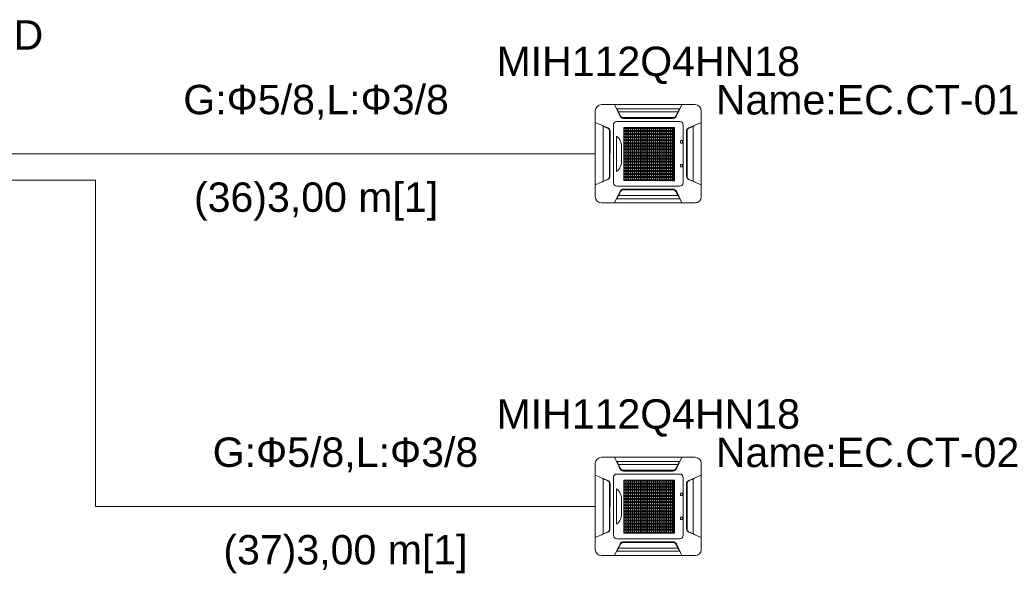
# Model space of a CAD drawing. Header units: millimetres. Extents: x -8164 to 22692, y -23804 to 1096.
# Tile 9 of 17: x 14542 to 17891, y -21404 to -19524. Entities that reach past the tile are written whole.
import ezdxf

# ---------------------------------------------------------------- set-up
doc = ezdxf.new("R2010")
doc.units = ezdxf.units.MM
for name, color, linetype, lineweight in [('CONDENSADORA_PAVIMENTO_TÉRREO_dwg', 8, 'Continuous', 18), ('EQUIPMENT', 7, 'Continuous', 18), ('PIPE_VRF', 7, 'Continuous', 18)]:
    doc.layers.add(name, color=color, linetype=linetype, lineweight=lineweight)
doc.styles.add('Arial', font='arial.ttf', dxfattribs={"height": 100})

# ---------------------------------------------------------------- blocks, each defined once
blk = doc.blocks.new('CONDENSADORA_PAVIMENTO_TÉRREO_dwg__U26-1131153-14 - FLUXOGRAMA PAVIMENTO TÉRREO')
at = {"layer": 'EQUIPMENT'}
for p, q in [((14100, -19980), (14200, -19980)), ((14459.8, -19980), (14600, -19980)), ((14459.6, -20070), (14600, -20070))]:
    blk.add_line(p, q, dxfattribs=at)
at = {"layer": 'EQUIPMENT', "flags": 128}
blk.add_lwpolyline([(14459.8, -19830), (14459.8, -20130), (14200, -19980)], close=True, dxfattribs=at)
at = {"layer": 'EQUIPMENT', "char_height": 100, "attachment_point": 2, "line_spacing_factor": 0.941778, "style": 'Arial'}
for s, insert, width in [('FQZHN-02D', (14230, -19525.5), 934.111), ('18', (14230, -19645.5), 186.088)]:
    blk.add_mtext(s, dxfattribs=dict(at, insert=insert, width=width))
blk = doc.blocks.new('CONDENSADORA_PAVIMENTO_TÉRREO_dwg-1131130-14 - FLUXOGRAMA PAVIMENTO TÉRREO')
at = {"lineweight": 18}
for p, q in [((16520.6, -19812.8), (16839.4, -19812.8)), ((16500, -20126.6), (16500, -19833.4)), ((16780.9, -19837.7), (16579.2, -19837.7)), ((16768.6, -19857), (16591.6, -19857)), ((16593.8, -19857.8), (16766.3, -19857.8)), ((16764.2, -19859.6), (16595.8, -19859.6)), ((16784.8, -19832.9), (16784.2, -19832.9)), ((16860.1, -19833.4), (16860.1, -20126.6)), ((16526.9, -20073.7), (16526.9, -19886.3)), ((16561.5, -20078.8), (16561.5, -19881.2)), ((16572.8, -19869.8), (16787.4, -19869.8)), ((16647.6, -19890.5), (16647.6, -20071.5)), ((16712.3, -19890.6), (16712.3, -20071.6)), ((16798.7, -19881.2), (16798.7, -20078.8)), ((16833.3, -20073.7), (16833.3, -19886.3)), ((16547.7, -20062.2), (16547.7, -19897.8)), ((16548.1, -20061.4), (16548.1, -19898.6)), ((16550, -19903.7), (16549.7, -20056.5)), ((16572, -20039.9), (16572, -19920.4)), ((16596.5, -19912.3), (16768.8, -19912.3)), ((16596.5, -19913.5), (16768.8, -19913.5)), ((16810.1, -19903.7), (16810.5, -20056.5)), ((16812.1, -20061.4), (16812.1, -19898.6)), ((16812.5, -20062.2), (16812.5, -19897.8)), ((16589, -19948.3), (16589, -20012.7)), ((16789.9, -19942.1), (16789.9, -19936.5)), ((16791.3, -19935.2), (16795.6, -19935.2)), ((16795.6, -19943.4), (16791.3, -19943.4)), ((16797, -19936.5), (16797, -19942.1)), ((16596.5, -19975.2), (16768.8, -19975.2)), ((16596.5, -19976.4), (16768.8, -19976.4)), ((16860, -19980), (16860.2, -19980)), ((16596.5, -20027.3), (16768.8, -20027.3)), ((16596.5, -20028.7), (16768.8, -20028.7)), ((16789.9, -20023.3), (16789.9, -20017.8)), ((16791.2, -20016.4), (16795.5, -20016.4)), ((16795.5, -20024.7), (16791.2, -20024.7)), ((16796.9, -20017.8), (16796.9, -20023.3)), ((16787.4, -20090.2), (16572.9, -20090.2)), ((16573.2, -20132.8), (16576.1, -20127)), ((16780.9, -20122.3), (16579.2, -20122.3)), ((16768.6, -20103), (16591.6, -20103)), ((16593.8, -20102.2), (16766.3, -20102.2)), ((16596.1, -20100.4), (16764.4, -20100.4)), ((16784.9, -20127.1), (16784.2, -20127.1)), ((16839.4, -20147.2), (16520.6, -20147.2)), ((16500, -21326.6), (16500, -21033.4)), ((16520.6, -21012.8), (16839.4, -21012.8)), ((16784.8, -21032.9), (16784.2, -21032.9)), ((16860.1, -21033.4), (16860.1, -21326.6)), ((16780.9, -21037.7), (16579.2, -21037.7)), ((16768.6, -21057), (16591.6, -21057)), ((16593.8, -21057.8), (16766.3, -21057.8)), ((16764.2, -21059.6), (16595.8, -21059.6)), ((16526.9, -21273.7), (16526.9, -21086.3)), ((16547.7, -21262.2), (16547.7, -21097.8)), ((16548.1, -21261.4), (16548.1, -21098.6)), ((16561.5, -21278.8), (16561.5, -21081.2)), ((16572.8, -21069.8), (16787.4, -21069.8)), ((16647.6, -21090.5), (16647.6, -21271.5)), ((16712.3, -21090.6), (16712.3, -21271.6)), ((16798.7, -21081.2), (16798.7, -21278.8)), ((16812.1, -21261.4), (16812.1, -21098.6)), ((16812.5, -21262.2), (16812.5, -21097.8)), ((16833.3, -21273.7), (16833.3, -21086.3)), ((16550, -21103.7), (16549.7, -21256.5)), ((16572, -21239.9), (16572, -21120.4)), ((16596.5, -21112.3), (16768.8, -21112.3)), ((16596.5, -21113.5), (16768.8, -21113.5)), ((16791.3, -21135.2), (16795.6, -21135.2)), ((16810.1, -21103.7), (16810.5, -21256.5)), ((16589, -21148.3), (16589, -21212.7)), ((16789.9, -21142.1), (16789.9, -21136.5)), ((16795.6, -21143.4), (16791.3, -21143.4)), ((16797, -21136.5), (16797, -21142.1)), ((16596.5, -21175.2), (16768.8, -21175.2)), ((16596.5, -21176.4), (16768.8, -21176.4)), ((16860, -21180), (16860.2, -21180)), ((16596.5, -21227.3), (16768.8, -21227.3)), ((16596.5, -21228.7), (16768.8, -21228.7)), ((16789.9, -21223.3), (16789.9, -21217.8)), ((16791.2, -21216.4), (16795.5, -21216.4)), ((16795.5, -21224.7), (16791.2, -21224.7)), ((16796.9, -21217.8), (16796.9, -21223.3)), ((16787.4, -21290.2), (16572.9, -21290.2)), ((16768.6, -21303), (16591.6, -21303)), ((16593.8, -21302.2), (16766.3, -21302.2)), ((16596.1, -21300.4), (16764.4, -21300.4)), ((16573.2, -21332.8), (16576.1, -21327)), ((16780.9, -21322.3), (16579.2, -21322.3)), ((16784.9, -21327.1), (16784.2, -21327.1)), ((16839.4, -21347.2), (16520.6, -21347.2))]:
    blk.add_line(p, q, dxfattribs=at)
at = {"lineweight": 18, "flags": 128}
for points in [[(16584.7, -19852.4), (16565.7, -19812.7), (16794.5, -19812.7), (16775.3, -19852.6)], [(16784.1, -19833), (16787, -19827.2), (16573.2, -19827.2), (16576.1, -19833)], [(16586.4, -19852), (16585.6, -19852.3), (16584.8, -19852.6), (16581.6, -19846.1), (16578.4, -19839.6), (16575.1, -19833.1), (16576.7, -19833), (16576.8, -19833), (16576.8, -19833.1), (16576.9, -19833.1), (16577, -19833.2), (16579.1, -19837.5), (16581.3, -19841.8), (16583.7, -19846.6), (16586.1, -19851.5), (16586.3, -19851.8), (16586.4, -19852), (16586.9, -19853), (16587.6, -19853.9), (16588.3, -19854.7), (16589.2, -19855.5), (16590.3, -19856.3), (16591.4, -19856.9), (16592.7, -19857.4), (16594, -19857.8), (16595.3, -19858), (16596.7, -19858.1), (16763.5, -19858.1), (16764.8, -19858.1), (16766, -19857.8), (16767.3, -19857.5), (16768.5, -19857), (16769.6, -19856.4), (16770.7, -19855.7), (16771.6, -19854.9), (16772.4, -19854), (16773.2, -19853.1), (16773.8, -19852), (16774.6, -19852.3), (16775.3, -19852.6), (16778.6, -19846.1), (16781.8, -19839.6), (16785, -19833.1), (16784.6, -19833.1), (16784.3, -19833), (16783.9, -19833), (16783.5, -19833), (16783.4, -19833), (16783.3, -19833.1), (16783.3, -19833.1), (16783.2, -19833.2), (16781, -19837.5), (16778.9, -19841.8), (16776.5, -19846.6), (16774, -19851.5), (16773.9, -19851.8), (16773.8, -19852)], [(16542.3, -20067.8), (16500, -20086.2), (16500, -19873.7), (16542.6, -19892.3)], [(16542.3, -19892.9), (16542.5, -19892.6), (16542.6, -19892.3), (16535.7, -19889.3), (16528.8, -19886.3), (16521.9, -19883.4), (16521.8, -19884), (16522, -19884), (16522.1, -19884.1), (16522.2, -19884.2), (16522.4, -19884.3), (16529, -19887.2), (16535.7, -19890.1), (16542.3, -19892.9), (16543.7, -19893.6), (16544.9, -19894.4), (16545.9, -19895.4), (16546.9, -19896.5), (16547.6, -19897.6), (16548.2, -19898.9), (16548.4, -19899.5), (16548.6, -19900.1), (16548.8, -19900.7), (16548.8, -19901.3), (16548.9, -19901.9), (16548.9, -19902.5), (16548.9, -20057.5), (16548.9, -20058.1), (16548.9, -20058.7), (16548.8, -20059.3), (16548.6, -20059.9), (16548.5, -20060.5), (16548.2, -20061.1), (16547.6, -20062.3), (16546.9, -20063.5), (16545.9, -20064.6), (16545.1, -20065.3), (16544.3, -20066), (16543.3, -20066.6), (16542.3, -20067.1), (16535.7, -20069.9), (16529, -20072.8), (16522.4, -20075.7), (16522.2, -20075.8), (16522.1, -20075.9), (16522, -20076), (16521.8, -20076), (16521.9, -20076.6), (16528.8, -20073.7)], [(16817.8, -19892.9), (16817.7, -19892.6), (16817.6, -19892.3), (16824.5, -19889.3), (16831.4, -19886.3), (16838.3, -19883.4), (16838.3, -19883.5), (16838.3, -19883.7), (16838.3, -19883.8), (16838.3, -19884), (16838.2, -19884), (16838.1, -19884.1), (16838, -19884.2), (16837.8, -19884.3), (16831.2, -19887.2), (16824.5, -19890.1), (16817.8, -19892.9), (16816.5, -19893.6), (16815.3, -19894.4), (16814.3, -19895.4), (16813.3, -19896.5), (16812.5, -19897.6), (16811.9, -19898.9), (16811.7, -19899.5), (16811.6, -19900.1), (16811.4, -19900.7), (16811.3, -19901.3), (16811.3, -19901.9), (16811.3, -19902.5), (16811.3, -20057.5), (16811.3, -20058.1), (16811.3, -20058.7), (16811.4, -20059.3), (16811.6, -20059.9), (16811.7, -20060.5), (16811.9, -20061.1), (16812.5, -20062.3), (16813.3, -20063.5), (16814.2, -20064.6), (16815, -20065.3), (16815.9, -20066), (16816.8, -20066.6), (16817.8, -20067.1), (16824.5, -20069.9), (16831.2, -20072.8), (16837.8, -20075.7), (16838, -20075.8), (16838.1, -20075.9), (16838.2, -20076), (16838.3, -20076), (16838.3, -20076.2), (16838.3, -20076.3), (16838.3, -20076.5), (16838.3, -20076.6), (16831.4, -20073.7)], [(16817.9, -20067.8), (16860.2, -20086.2), (16860.2, -19873.7), (16817.6, -19892.3)], [(16860, -20085.2), (16860, -19980), (16860, -19874.8)], [(16775.6, -20107.6), (16794.5, -20147.3), (16565.7, -20147.3), (16584.9, -20107.4), (16586.4, -20108)], [(16575.3, -20128.5), (16574.6, -20129.9), (16573.9, -20131.4), (16573.2, -20132.8), (16787, -20132.8), (16784.1, -20127), (16784.8, -20128.5)], [(16575.5, -20126.9), (16575.9, -20127), (16576.3, -20127), (16576.7, -20127), (16576.8, -20127), (16576.8, -20126.9), (16576.9, -20126.9), (16577, -20126.8), (16579.1, -20122.5), (16581.3, -20118.2), (16583.7, -20113.4), (16586.1, -20108.5), (16586.3, -20108.2), (16586.4, -20108), (16586.9, -20107), (16587.6, -20106.1), (16588.3, -20105.3), (16589.2, -20104.5), (16590.3, -20103.7), (16591.4, -20103.1), (16592.7, -20102.6), (16594, -20102.2), (16595.3, -20102), (16596.7, -20101.9), (16763.5, -20101.9), (16764.8, -20101.9), (16766, -20102.2), (16767.3, -20102.5), (16768.5, -20103), (16769.6, -20103.6), (16770.7, -20104.3), (16771.6, -20105.1), (16772.4, -20106), (16773.2, -20106.9), (16773.8, -20108), (16774.6, -20107.7), (16775.3, -20107.4)], [(16784.8, -20126.9), (16783.5, -20127), (16783.4, -20127), (16783.3, -20126.9), (16783.3, -20126.9), (16783.2, -20126.8), (16781, -20122.5), (16778.9, -20118.2), (16776.5, -20113.4), (16774, -20108.5), (16773.9, -20108.2), (16773.8, -20108)], [(16584.7, -21052.4), (16565.7, -21012.7), (16794.5, -21012.7), (16775.3, -21052.6)], [(16784.1, -21033), (16787, -21027.2), (16573.2, -21027.2), (16576.1, -21033)], [(16586.4, -21052), (16585.6, -21052.3), (16584.8, -21052.6), (16581.6, -21046.1), (16578.4, -21039.6), (16575.1, -21033.1), (16576.7, -21033), (16576.8, -21033), (16576.8, -21033.1), (16576.9, -21033.1), (16577, -21033.2), (16579.1, -21037.5), (16581.3, -21041.8), (16583.7, -21046.6), (16586.1, -21051.5), (16586.3, -21051.8), (16586.4, -21052), (16586.9, -21053), (16587.6, -21053.9), (16588.3, -21054.7), (16589.2, -21055.5), (16590.3, -21056.3), (16591.4, -21056.9), (16592.7, -21057.4), (16594, -21057.8), (16595.3, -21058), (16596.7, -21058.1), (16763.5, -21058.1), (16764.8, -21058.1), (16766, -21057.8), (16767.3, -21057.5), (16768.5, -21057), (16769.6, -21056.4), (16770.7, -21055.7), (16771.6, -21054.9), (16772.4, -21054), (16773.2, -21053.1), (16773.8, -21052), (16774.6, -21052.3), (16775.3, -21052.6), (16778.6, -21046.1), (16781.8, -21039.6), (16785, -21033.1), (16784.6, -21033.1), (16784.3, -21033), (16783.9, -21033), (16783.5, -21033), (16783.4, -21033), (16783.3, -21033.1), (16783.3, -21033.1), (16783.2, -21033.2), (16781, -21037.5), (16778.9, -21041.8), (16776.5, -21046.6), (16774, -21051.5), (16773.9, -21051.8), (16773.8, -21052)], [(16542.3, -21267.8), (16500, -21286.2), (16500, -21073.7), (16542.6, -21092.3)], [(16542.3, -21092.9), (16542.5, -21092.6), (16542.6, -21092.3), (16535.7, -21089.3), (16528.8, -21086.3), (16521.9, -21083.4), (16521.8, -21084), (16522, -21084), (16522.1, -21084.1), (16522.2, -21084.2), (16522.4, -21084.3), (16529, -21087.2), (16535.7, -21090.1), (16542.3, -21092.9), (16543.7, -21093.6), (16544.9, -21094.4), (16545.9, -21095.4), (16546.9, -21096.5), (16547.6, -21097.6), (16548.2, -21098.9), (16548.4, -21099.5), (16548.6, -21100.1), (16548.8, -21100.7), (16548.8, -21101.3), (16548.9, -21101.9), (16548.9, -21102.5), (16548.9, -21257.5), (16548.9, -21258.1), (16548.9, -21258.7), (16548.8, -21259.3), (16548.6, -21259.9), (16548.5, -21260.5), (16548.2, -21261.1), (16547.6, -21262.3), (16546.9, -21263.5), (16545.9, -21264.6), (16545.1, -21265.3), (16544.3, -21266), (16543.3, -21266.6), (16542.3, -21267.1), (16535.7, -21269.9), (16529, -21272.8), (16522.4, -21275.7), (16522.2, -21275.8), (16522.1, -21275.9), (16522, -21276), (16521.8, -21276), (16521.9, -21276.6), (16528.8, -21273.7)], [(16817.8, -21092.9), (16817.7, -21092.6), (16817.6, -21092.3), (16824.5, -21089.3), (16831.4, -21086.3), (16838.3, -21083.4), (16838.3, -21083.5), (16838.3, -21083.7), (16838.3, -21083.8), (16838.3, -21084), (16838.2, -21084), (16838.1, -21084.1), (16838, -21084.2), (16837.8, -21084.3), (16831.2, -21087.2), (16824.5, -21090.1), (16817.8, -21092.9), (16816.5, -21093.6), (16815.3, -21094.4), (16814.3, -21095.4), (16813.3, -21096.5), (16812.5, -21097.6), (16811.9, -21098.9), (16811.7, -21099.5), (16811.6, -21100.1), (16811.4, -21100.7), (16811.3, -21101.3), (16811.3, -21101.9), (16811.3, -21102.5), (16811.3, -21257.5), (16811.3, -21258.1), (16811.3, -21258.7), (16811.4, -21259.3), (16811.6, -21259.9), (16811.7, -21260.5), (16811.9, -21261.1), (16812.5, -21262.3), (16813.3, -21263.5), (16814.2, -21264.6), (16815, -21265.3), (16815.9, -21266), (16816.8, -21266.6), (16817.8, -21267.1), (16824.5, -21269.9), (16831.2, -21272.8), (16837.8, -21275.7), (16838, -21275.8), (16838.1, -21275.9), (16838.2, -21276), (16838.3, -21276), (16838.3, -21276.2), (16838.3, -21276.3), (16838.3, -21276.5), (16838.3, -21276.6), (16831.4, -21273.7)], [(16817.9, -21267.8), (16860.2, -21286.2), (16860.2, -21073.7), (16817.6, -21092.3)], [(16860, -21285.2), (16860, -21180), (16860, -21074.8)], [(16575.5, -21326.9), (16575.9, -21327), (16576.3, -21327), (16576.7, -21327), (16576.8, -21327), (16576.8, -21326.9), (16576.9, -21326.9), (16577, -21326.8), (16579.1, -21322.5), (16581.3, -21318.2), (16583.7, -21313.4), (16586.1, -21308.5), (16586.3, -21308.2), (16586.4, -21308), (16586.9, -21307), (16587.6, -21306.1), (16588.3, -21305.3), (16589.2, -21304.5), (16590.3, -21303.7), (16591.4, -21303.1), (16592.7, -21302.6), (16594, -21302.2), (16595.3, -21302), (16596.7, -21301.9), (16763.5, -21301.9), (16764.8, -21301.9), (16766, -21302.2), (16767.3, -21302.5), (16768.5, -21303), (16769.6, -21303.6), (16770.7, -21304.3), (16771.6, -21305.1), (16772.4, -21306), (16773.2, -21306.9), (16773.8, -21308), (16774.6, -21307.7), (16775.3, -21307.4)], [(16775.6, -21307.6), (16794.5, -21347.3), (16565.7, -21347.3), (16584.9, -21307.4), (16586.4, -21308)], [(16575.3, -21328.5), (16574.6, -21329.9), (16573.9, -21331.4), (16573.2, -21332.8), (16787, -21332.8), (16784.1, -21327), (16784.8, -21328.5)], [(16784.8, -21326.9), (16783.5, -21327), (16783.4, -21327), (16783.3, -21326.9), (16783.3, -21326.9), (16783.2, -21326.8), (16781, -21322.5), (16778.9, -21318.2), (16776.5, -21313.4), (16774, -21308.5), (16773.9, -21308.2), (16773.8, -21308)]]:
    blk.add_lwpolyline(points, dxfattribs=at)
for points in [[(16596.5, -19890.4), (16768.8, -19890.4), (16768.8, -19893.5), (16596.5, -19893.5)], [(16596.5, -19890.4), (16768.8, -19890.4), (16768.8, -19893.5), (16596.5, -19893.5)], [(16596.5, -19890.4), (16768.8, -19890.4), (16768.8, -19893.5), (16596.5, -19893.5)], [(16596.5, -19890.4), (16768.8, -19890.4), (16768.8, -19893.5), (16596.5, -19893.5)], [(16596.5, -19890.4), (16768.8, -19890.4), (16768.8, -19893.5), (16596.5, -19893.5)], [(16596.5, -19890.4), (16768.8, -19890.4), (16768.8, -19893.5), (16596.5, -19893.5)], [(16596.6, -19890.5), (16598.1, -19890.5), (16598.1, -20071.5), (16596.6, -20071.5)], [(16603.8, -19890.5), (16605.3, -19890.5), (16605.3, -20071.5), (16603.8, -20071.5)], [(16610.9, -19890.5), (16612.5, -19890.5), (16612.5, -20071.5), (16610.9, -20071.5)], [(16618.1, -19890.5), (16619.7, -19890.5), (16619.7, -20071.5), (16618.1, -20071.5)], [(16625.3, -19890.5), (16626.9, -19890.5), (16626.9, -20071.5), (16625.3, -20071.5)], [(16632.5, -19890.5), (16634, -19890.5), (16634, -20071.5), (16632.5, -20071.5)], [(16639.7, -19890.5), (16641.2, -19890.5), (16641.2, -20071.5), (16639.7, -20071.5)], [(16646.9, -19890.5), (16648.4, -19890.5), (16648.4, -20071.5), (16646.9, -20071.5)], [(16654, -19890.5), (16655.6, -19890.5), (16655.6, -20071.5), (16654, -20071.5)], [(16661.2, -19890.5), (16662.8, -19890.5), (16662.8, -20071.5), (16661.2, -20071.5)], [(16668.4, -19890.5), (16670, -19890.5), (16670, -20071.5), (16668.4, -20071.5)], [(16675.6, -19890.6), (16677.1, -19890.6), (16677.1, -20071.5), (16675.6, -20071.5)], [(16682.8, -19890.6), (16684.3, -19890.6), (16684.3, -20071.5), (16682.8, -20071.5)], [(16689.9, -19890.6), (16691.5, -19890.6), (16691.5, -20071.5), (16689.9, -20071.5)], [(16697.1, -19890.6), (16698.7, -19890.6), (16698.7, -20071.5), (16697.1, -20071.5)], [(16704.3, -19890.6), (16705.9, -19890.6), (16705.9, -20071.6), (16704.3, -20071.6)], [(16711.5, -19890.6), (16713, -19890.6), (16713, -20071.6), (16711.5, -20071.6)], [(16718.7, -19890.6), (16720.2, -19890.6), (16720.2, -20071.6), (16718.7, -20071.6)], [(16725.9, -19890.6), (16727.4, -19890.6), (16727.4, -20071.6), (16725.9, -20071.6)], [(16733, -19890.6), (16734.6, -19890.6), (16734.6, -20071.6), (16733, -20071.6)], [(16740.2, -19890.6), (16741.8, -19890.6), (16741.8, -20071.6), (16740.2, -20071.6)], [(16747.4, -19890.6), (16749, -19890.6), (16749, -20071.6), (16747.4, -20071.6)], [(16754.6, -19890.6), (16756.1, -19890.6), (16756.1, -20071.6), (16754.6, -20071.6)], [(16761.8, -19890.6), (16763.3, -19890.6), (16763.3, -20071.6), (16761.8, -20071.6)], [(16767.2, -19890.6), (16768.8, -19890.6), (16768.8, -20071.6), (16767.2, -20071.6)], [(16596.5, -19900.9), (16768.8, -19900.9), (16768.8, -19904), (16596.5, -19904)], [(16596.5, -19911.3), (16768.8, -19911.3), (16768.8, -19914.5), (16596.5, -19914.5)], [(16596.5, -19921.8), (16768.8, -19921.8), (16768.8, -19924.9), (16596.5, -19924.9)], [(16596.5, -19932.3), (16768.8, -19932.3), (16768.8, -19935.4), (16596.5, -19935.4)], [(16596.5, -19942.8), (16768.8, -19942.8), (16768.8, -19945.9), (16596.5, -19945.9)], [(16596.5, -19953.2), (16768.8, -19953.2), (16768.8, -19956.3), (16596.5, -19956.3)], [(16596.5, -19963.7), (16768.8, -19963.7), (16768.8, -19966.8), (16596.5, -19966.8)], [(16596.5, -19974.2), (16768.8, -19974.2), (16768.8, -19977.3), (16596.5, -19977.3)], [(16596.5, -19984.6), (16768.8, -19984.6), (16768.8, -19987.7), (16596.5, -19987.7)], [(16596.5, -19995.1), (16768.8, -19995.1), (16768.8, -19998.2), (16596.5, -19998.2)], [(16596.5, -20005.6), (16768.8, -20005.6), (16768.8, -20008.7), (16596.5, -20008.7)], [(16596.5, -20016), (16768.8, -20016), (16768.8, -20019.1), (16596.5, -20019.1)], [(16596.5, -20026.5), (16768.8, -20026.5), (16768.8, -20029.6), (16596.5, -20029.6)], [(16596.5, -20037), (16768.8, -20037), (16768.8, -20040.1), (16596.5, -20040.1)], [(16596.5, -20047.4), (16768.8, -20047.4), (16768.8, -20050.6), (16596.5, -20050.6)], [(16596.5, -20057.9), (16768.8, -20057.9), (16768.8, -20061), (16596.5, -20061)], [(16596.5, -20068.4), (16768.8, -20068.4), (16768.8, -20071.5), (16596.5, -20071.5)], [(16596.5, -21090.4), (16768.8, -21090.4), (16768.8, -21093.5), (16596.5, -21093.5)], [(16596.5, -21090.4), (16768.8, -21090.4), (16768.8, -21093.5), (16596.5, -21093.5)], [(16596.5, -21090.4), (16768.8, -21090.4), (16768.8, -21093.5), (16596.5, -21093.5)], [(16596.5, -21090.4), (16768.8, -21090.4), (16768.8, -21093.5), (16596.5, -21093.5)], [(16596.5, -21090.4), (16768.8, -21090.4), (16768.8, -21093.5), (16596.5, -21093.5)], [(16596.5, -21090.4), (16768.8, -21090.4), (16768.8, -21093.5), (16596.5, -21093.5)], [(16596.5, -21100.9), (16768.8, -21100.9), (16768.8, -21104), (16596.5, -21104)], [(16596.6, -21090.5), (16598.1, -21090.5), (16598.1, -21271.5), (16596.6, -21271.5)], [(16603.8, -21090.5), (16605.3, -21090.5), (16605.3, -21271.5), (16603.8, -21271.5)], [(16610.9, -21090.5), (16612.5, -21090.5), (16612.5, -21271.5), (16610.9, -21271.5)], [(16618.1, -21090.5), (16619.7, -21090.5), (16619.7, -21271.5), (16618.1, -21271.5)], [(16625.3, -21090.5), (16626.9, -21090.5), (16626.9, -21271.5), (16625.3, -21271.5)], [(16632.5, -21090.5), (16634, -21090.5), (16634, -21271.5), (16632.5, -21271.5)], [(16639.7, -21090.5), (16641.2, -21090.5), (16641.2, -21271.5), (16639.7, -21271.5)], [(16646.9, -21090.5), (16648.4, -21090.5), (16648.4, -21271.5), (16646.9, -21271.5)], [(16654, -21090.5), (16655.6, -21090.5), (16655.6, -21271.5), (16654, -21271.5)], [(16661.2, -21090.5), (16662.8, -21090.5), (16662.8, -21271.5), (16661.2, -21271.5)], [(16668.4, -21090.5), (16670, -21090.5), (16670, -21271.5), (16668.4, -21271.5)], [(16675.6, -21090.6), (16677.1, -21090.6), (16677.1, -21271.5), (16675.6, -21271.5)], [(16682.8, -21090.6), (16684.3, -21090.6), (16684.3, -21271.5), (16682.8, -21271.5)], [(16689.9, -21090.6), (16691.5, -21090.6), (16691.5, -21271.5), (16689.9, -21271.5)], [(16697.1, -21090.6), (16698.7, -21090.6), (16698.7, -21271.5), (16697.1, -21271.5)], [(16704.3, -21090.6), (16705.9, -21090.6), (16705.9, -21271.6), (16704.3, -21271.6)], [(16711.5, -21090.6), (16713, -21090.6), (16713, -21271.6), (16711.5, -21271.6)], [(16718.7, -21090.6), (16720.2, -21090.6), (16720.2, -21271.6), (16718.7, -21271.6)], [(16725.9, -21090.6), (16727.4, -21090.6), (16727.4, -21271.6), (16725.9, -21271.6)], [(16733, -21090.6), (16734.6, -21090.6), (16734.6, -21271.6), (16733, -21271.6)], [(16740.2, -21090.6), (16741.8, -21090.6), (16741.8, -21271.6), (16740.2, -21271.6)], [(16747.4, -21090.6), (16749, -21090.6), (16749, -21271.6), (16747.4, -21271.6)], [(16754.6, -21090.6), (16756.1, -21090.6), (16756.1, -21271.6), (16754.6, -21271.6)], [(16761.8, -21090.6), (16763.3, -21090.6), (16763.3, -21271.6), (16761.8, -21271.6)], [(16767.2, -21090.6), (16768.8, -21090.6), (16768.8, -21271.6), (16767.2, -21271.6)], [(16596.5, -21111.3), (16768.8, -21111.3), (16768.8, -21114.5), (16596.5, -21114.5)], [(16596.5, -21121.8), (16768.8, -21121.8), (16768.8, -21124.9), (16596.5, -21124.9)], [(16596.5, -21132.3), (16768.8, -21132.3), (16768.8, -21135.4), (16596.5, -21135.4)], [(16596.5, -21142.8), (16768.8, -21142.8), (16768.8, -21145.9), (16596.5, -21145.9)], [(16596.5, -21153.2), (16768.8, -21153.2), (16768.8, -21156.3), (16596.5, -21156.3)], [(16596.5, -21163.7), (16768.8, -21163.7), (16768.8, -21166.8), (16596.5, -21166.8)], [(16596.5, -21174.2), (16768.8, -21174.2), (16768.8, -21177.3), (16596.5, -21177.3)], [(16596.5, -21184.6), (16768.8, -21184.6), (16768.8, -21187.7), (16596.5, -21187.7)], [(16596.5, -21195.1), (16768.8, -21195.1), (16768.8, -21198.2), (16596.5, -21198.2)], [(16596.5, -21205.6), (16768.8, -21205.6), (16768.8, -21208.7), (16596.5, -21208.7)], [(16596.5, -21216), (16768.8, -21216), (16768.8, -21219.1), (16596.5, -21219.1)], [(16596.5, -21226.5), (16768.8, -21226.5), (16768.8, -21229.6), (16596.5, -21229.6)], [(16596.5, -21237), (16768.8, -21237), (16768.8, -21240.1), (16596.5, -21240.1)], [(16596.5, -21247.4), (16768.8, -21247.4), (16768.8, -21250.6), (16596.5, -21250.6)], [(16596.5, -21257.9), (16768.8, -21257.9), (16768.8, -21261), (16596.5, -21261)], [(16596.5, -21268.4), (16768.8, -21268.4), (16768.8, -21271.5), (16596.5, -21271.5)]]:
    blk.add_lwpolyline(points, close=True, dxfattribs=at)
at = {"lineweight": 18}
for centre, radius, start, end in [((16520.6, -19833.4), 20.6, 90, 180), ((16839.4, -19833.4), 20.6, 0, 90), ((16595.8, -19847.1), 12.4, 205.4415, 269.9695), ((16764.2, -19847.2), 12.4, 269.9695, 334.3394), ((16537.7, -19903.6), 12.4, 359.8823, 66.4837), ((16572.8, -19881.2), 11.3, 90, 180.0081), ((16787.4, -19881.2), 11.3, 0.0081, 90), ((16822.5, -19903.6), 12.4, 113.5163, 180.1177), ((16548.9, -19953.6), 40.4, 7.4163, 55.1536), ((16791.3, -19936.5), 1.38, 90, 180), ((16791.3, -19942.1), 1.38, 180, 270), ((16795.6, -19936.5), 1.38, 0, 90), ((16795.6, -19942.1), 1.38, 270, 360), ((16553.1, -20009.2), 36.1, 301.6357, 354.4493), ((16791.2, -20017.8), 1.38, 90, 180), ((16791.2, -20023.3), 1.38, 180, 270), ((16795.5, -20017.8), 1.38, 0, 90), ((16795.5, -20023.3), 1.38, 270, 0), ((16537.4, -20056.4), 12.4, 293.5433, 359.8823), ((16822.8, -20056.4), 12.4, 180.1177, 246.4567), ((16572.9, -20078.8), 11.3, 180.0081, 270), ((16787.4, -20078.8), 11.3, 270, 0.0081), ((16520.6, -20126.6), 20.6, 180, 270), ((16596.1, -20112.8), 12.4, 89.9695, 154.3394), ((16764.4, -20112.9), 12.4, 25.4415, 89.9695), ((16839.4, -20126.6), 20.6, 270, 0), ((16520.6, -21033.4), 20.6, 90, 180), ((16839.4, -21033.4), 20.6, 0, 90), ((16595.8, -21047.1), 12.4, 205.4415, 269.9695), ((16764.2, -21047.2), 12.4, 269.9695, 334.3394), ((16537.7, -21103.6), 12.4, 359.8823, 66.4837), ((16572.8, -21081.2), 11.3, 90, 180.0081), ((16787.4, -21081.2), 11.3, 0.0081, 90), ((16822.5, -21103.6), 12.4, 113.5163, 180.1177), ((16548.9, -21153.6), 40.4, 7.4163, 55.1536), ((16791.3, -21136.5), 1.38, 90, 180), ((16795.6, -21136.5), 1.38, 0, 90), ((16791.3, -21142.1), 1.38, 180, 270), ((16795.6, -21142.1), 1.38, 270, 360), ((16553.1, -21209.2), 36.1, 301.6357, 354.4493), ((16791.2, -21217.8), 1.38, 90, 180), ((16791.2, -21223.3), 1.38, 180, 270), ((16795.5, -21217.8), 1.38, 0, 90), ((16795.5, -21223.3), 1.38, 270, 0), ((16537.4, -21256.4), 12.4, 293.5433, 359.8823), ((16822.8, -21256.4), 12.4, 180.1177, 246.4567), ((16572.9, -21278.8), 11.3, 180.0081, 270), ((16596.1, -21312.8), 12.4, 89.9695, 154.3394), ((16764.4, -21312.9), 12.4, 25.4415, 89.9695), ((16787.4, -21278.8), 11.3, 270, 0.0081), ((16520.6, -21326.6), 20.6, 180, 270), ((16839.4, -21326.6), 20.6, 270, 0)]:
    blk.add_arc(centre, radius, start, end, dxfattribs=at)
at = {"layer": 'PIPE_VRF'}
blk.add_line((14600, -19980), (16500, -19980), dxfattribs=at)
at = {"layer": 'PIPE_VRF', "flags": 128}
blk.add_lwpolyline([(14600, -20070), (14800, -20070), (14800, -21180), (16500, -21180)], dxfattribs=at)
blk.add_blockref('CONDENSADORA_PAVIMENTO_TÉRREO_dwg__U26-1131153-14 - FLUXOGRAMA PAVIMENTO TÉRREO', (0, 0))
at = {"lineweight": 18, "char_height": 100, "line_spacing_factor": 0.941778, "style": 'Arial'}
for s, insert, width, attachment_point in [('MIH112Q4HN18', (16680, -19615.5), 1232.83, 2), ('Name:EC.CT-01', (16910, -19746.3), 1231.606, 1), ('MIH112Q4HN18', (16680, -20815.5), 1232.83, 2), ('Name:EC.CT-02', (16910, -20946.3), 1231.606, 1)]:
    blk.add_mtext(s, dxfattribs=dict(at, insert=insert, width=width, attachment_point=attachment_point))
at = {"layer": 'PIPE_VRF', "char_height": 100, "attachment_point": 2, "line_spacing_factor": 0.941778, "style": 'Arial'}
for s, insert, width in [('G:\\fArial|b0|i0|c204|p34|;Ф5/8,L:Ф3/8', (15550, -19745.5), 1079.798), ('(36)3,00 m[1]', (15550, -20077.6), 992.875), ('G:\\fArial|b0|i0|c204|p34|;Ф5/8,L:Ф3/8', (15650, -20945.5), 1079.798), ('(37)3,00 m[1]', (15650, -21277.6), 992.875)]:
    blk.add_mtext(s, dxfattribs=dict(at, insert=insert, width=width))

msp = doc.modelspace()

# ---------------------------------------------------------------- block references
at = {"layer": 'CONDENSADORA_PAVIMENTO_TÉRREO_dwg', "color": 7}
msp.add_blockref('CONDENSADORA_PAVIMENTO_TÉRREO_dwg-1131130-14 - FLUXOGRAMA PAVIMENTO TÉRREO', (0, 0), dxfattribs=at)

doc.saveas('drawing.dxf')
